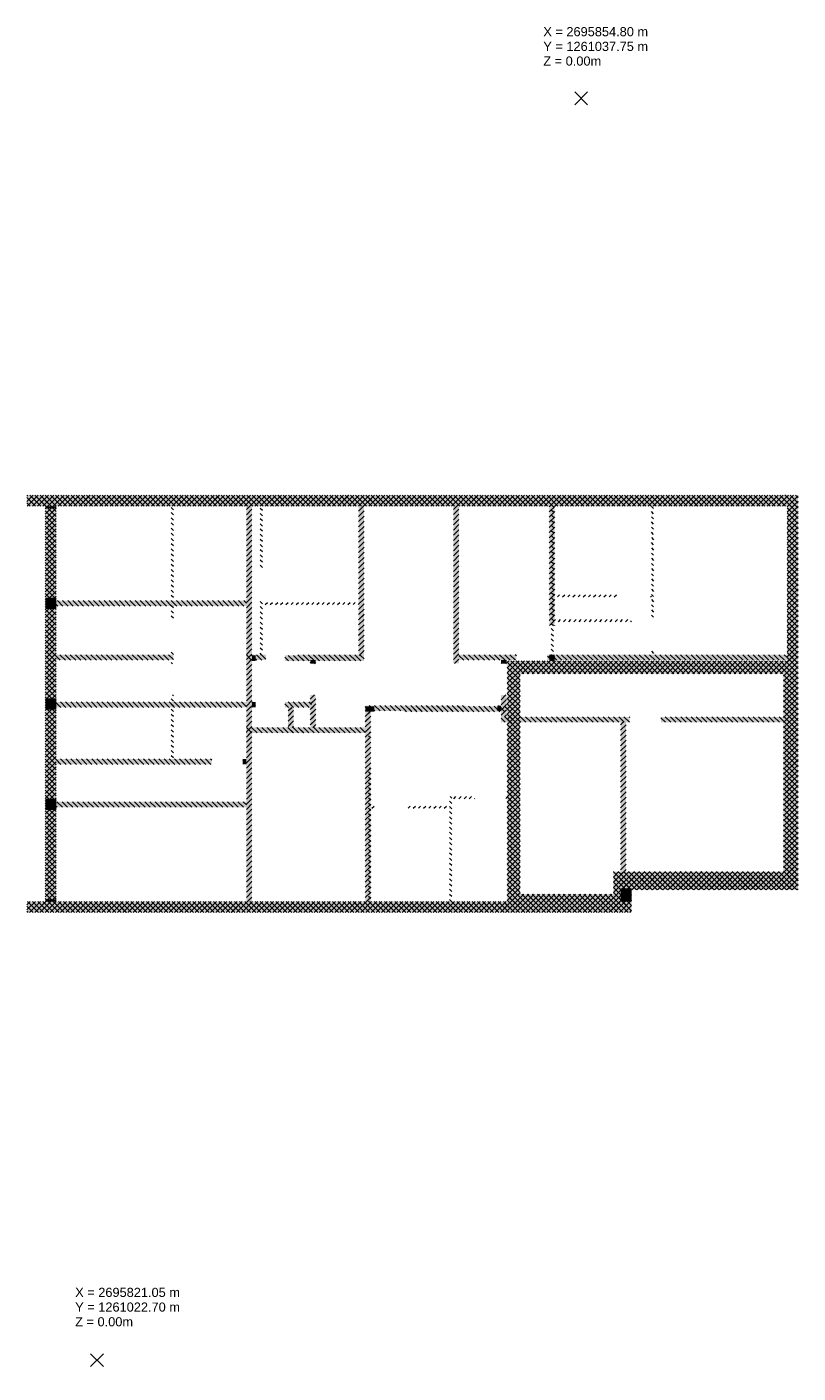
# Model space of a CAD drawing. Header units: metres. Extents: x -23.7 to -2.6, y -21.5 to 15.3.
import ezdxf

# ---------------------------------------------------------------- set-up
doc = ezdxf.new("R2010")
doc.units = ezdxf.units.M
doc.linetypes.add('AUSGEZOGEN', pattern=[0])
for name, color, linetype, lineweight in [('Bestand nicht tragend', 7, 'AUSGEZOGEN', 50), ('Bestand tragend', 7, 'AUSGEZOGEN', 50), ('Standard', 7, 'AUSGEZOGEN', 13), ('Text Stuetzen', 7, 'AUSGEZOGEN', 18)]:
    doc.layers.add(name, color=color, linetype=linetype, lineweight=lineweight)
doc.styles.add('ARIAL', font='arial.ttf')
pattern_1 = [(314.9999999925, (2695855, 1261000), (0.141421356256, 0.141421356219), []), (314.9999999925, (2695855.07071, 1261000.07071), (0.141421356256, 0.141421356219), [])]
pattern_2 = [(225, (2695855, 1261000), (0.141421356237, -0.141421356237), []), (225, (2695855.07071, 1260999.92929), (0.141421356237, -0.141421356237), [])]
pattern_3 = [(315.000000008, (2695855, 1261000), (0.141421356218, 0.141421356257), []), (315.000000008, (2695855.07071, 1261000.07071), (0.141421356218, 0.141421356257), [])]
pattern_4 = [(315.000000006, (2695855, 1261000), (0.141421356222, 0.141421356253), []), (315.000000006, (2695855.07071, 1261000.07071), (0.141421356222, 0.141421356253), [])]
pattern_5 = [(315, (2695855, 1261000), (0.141421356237, 0.141421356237), []), (315, (2695855.07071, 1261000.07071), (0.141421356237, 0.141421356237), [])]
pattern_6 = [(135.0000000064, (2695855, 1261000), (-0.141421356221, -0.141421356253), []), (135.0000000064, (2695854.92929, 1260999.92929), (-0.141421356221, -0.141421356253), [])]
pattern_7 = [(225.000000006, (2695855, 1261000), (0.070710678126, -0.0707106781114), []), (315.000000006, (2695855, 1261000), (0.0707106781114, 0.070710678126), [])]
pattern_8 = [(315.0000000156, (2695855, 1261000), (0.141421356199, 0.141421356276), []), (315.0000000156, (2695855.07071, 1261000.07071), (0.141421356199, 0.141421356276), [])]
pattern_9 = [(45.000000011, (2695855, 1261000), (-0.141421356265, 0.14142135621), []), (45.000000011, (2695854.92929, 1261000.07071), (-0.141421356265, 0.14142135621), [])]
pattern_10 = [(45.000000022, (2695855, 1261000), (-0.141421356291, 0.141421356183), []), (45.000000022, (2695854.92929, 1261000.07071), (-0.141421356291, 0.141421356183), [])]
pattern_11 = [(225.000000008, (2695855, 1261000), (0.141421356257, -0.141421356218), []), (225.000000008, (2695855.07071, 1260999.92929), (0.141421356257, -0.141421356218), [])]
pattern_12 = [(135, (2695855, 1261000), (-0.141421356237, -0.141421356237), []), (135, (2695854.92929, 1260999.92929), (-0.141421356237, -0.141421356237), [])]
pattern_13 = [(135.000000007, (2695855, 1261000), (-0.14142135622, -0.141421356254), []), (135.000000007, (2695854.92929, 1260999.92929), (-0.14142135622, -0.141421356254), [])]
pattern_14 = [(135.0000000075, (2695855, 1261000), (-0.141421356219, -0.141421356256), []), (135.0000000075, (2695854.92929, 1260999.92929), (-0.141421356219, -0.141421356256), [])]
pattern_15 = [(135.000000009, (2695855, 1261000), (-0.141421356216, -0.141421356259), []), (135.000000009, (2695854.92929, 1260999.92929), (-0.141421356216, -0.141421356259), [])]
pattern_16 = [(45, (2695855, 1261000), (-0.141421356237, 0.141421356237), []), (45, (2695854.92929, 1261000.07071), (-0.141421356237, 0.141421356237), [])]
pattern_17 = [(135.00000001, (2695855, 1261000), (-0.141421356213, -0.141421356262), []), (135.00000001, (2695854.92929, 1260999.92929), (-0.141421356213, -0.141421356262), [])]
pattern_18 = [(135, (2695855, 1261000), (-0.0707106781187, -0.0707106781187), []), (225, (2695855, 1261000), (0.0707106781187, -0.0707106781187), [])]
pattern_19 = [(225.000000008, (2695855, 1261000), (0.141421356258, -0.141421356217), []), (225.000000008, (2695855.07071, 1260999.92929), (0.141421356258, -0.141421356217), [])]
pattern_20 = [(315, (2695855, 1261000), (0.0707106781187, 0.0707106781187), []), (45, (2695855, 1261000), (-0.0707106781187, 0.0707106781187), [])]
pattern_21 = [(135.000000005, (2695855, 1261000), (-0.141421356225, -0.141421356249), []), (135.000000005, (2695854.92929, 1260999.92929), (-0.141421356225, -0.141421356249), [])]
pattern_22 = [(315.000000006, (2695855, 1261000), (0.141421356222, 0.141421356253), []), (315.000000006, (2695855.07071, 1261000.07071), (0.141421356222, 0.141421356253), [])]

# ---------------------------------------------------------------- blocks, each defined once
blk = doc.blocks.new('NSY100')
at = {"color": 0, "linetype": 'ByBlock', "lineweight": -2}
for p, q in [((-0.025, 0), (0.025, 0)), ((0, 0.025), (0, -0.025))]:
    blk.add_line(p, q, dxfattribs=at)

msp = doc.modelspace()

# ---------------------------------------------------------------- hatches: boundary and pattern name
at = {"layer": 'Bestand nicht tragend', "lineweight": 18, "transparency": 33554687}
h = msp.add_hatch(dxfattribs=at)
h.set_pattern_fill('SCHRAFFUR_121', color=256, scale=0.05, angle=90, style=0, pattern_type=2)
h.set_pattern_definition(pattern_15)
h.paths.add_polyline_path([(-19.661, -0.887), (-19.661, 2.223), (-19.721, 2.223), (-19.721, -0.887)], flags=0)
h = msp.add_hatch(dxfattribs=at)
h.set_pattern_fill('SCHRAFFUR_121', color=256, scale=0.05, angle=90, style=0, pattern_type=2)
h.set_pattern_definition(pattern_12)
h.paths.add_polyline_path([(-17.231, 0.543), (-17.231, 2.223), (-17.291, 2.223), (-17.291, 0.543)], flags=0)
h = msp.add_hatch(dxfattribs=at)
h.set_pattern_fill('SCHRAFFUR_121', color=256, scale=0.05, angle=90, style=0, pattern_type=2)
h.set_pattern_definition([(135.000000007, (2695855, 1261000), (-0.141421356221, -0.141421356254), []), (135.000000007, (2695854.92929, 1260999.92929), (-0.141421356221, -0.141421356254), [])])
h.paths.add_polyline_path([(-9.276, -1.837), (-9.276, 2.223), (-9.336, 2.223), (-9.336, -1.837)], flags=0)
h = msp.add_hatch(dxfattribs=at)
h.set_pattern_fill('SCHRAFFUR_121', color=256, scale=0.05, angle=90, style=0, pattern_type=2)
h.set_pattern_definition(pattern_12)
h.paths.add_polyline_path([(-6.536, -0.887), (-6.536, 2.223), (-6.596, 2.223), (-6.596, -0.887)], flags=0)
h = msp.add_hatch(dxfattribs=at)
h.set_pattern_fill('SCHRAFFUR_121', color=256, scale=0.05, angle=90, style=0, pattern_type=2)
h.set_pattern_definition(pattern_12)
h.paths.add_polyline_path([(-17.231, -1.837), (-17.231, -0.307), (-17.291, -0.307), (-17.291, -1.837)], flags=0)
h = msp.add_hatch(dxfattribs=at)
h.set_pattern_fill('SCHRAFFUR_121', color=256, scale=0.05, angle=180, style=0, pattern_type=2)
h.set_pattern_definition(pattern_11)
h.paths.add_polyline_path([(-7.546, -0.197), (-9.276, -0.197), (-9.276, -0.257), (-7.546, -0.257)], flags=0)
h = msp.add_hatch(dxfattribs=at)
h.set_pattern_fill('SCHRAFFUR_121', color=256, scale=0.05, angle=180, style=0, pattern_type=2)
h.set_pattern_definition(pattern_11)
h.paths.add_polyline_path([(-6.596, -0.197), (-6.696, -0.197), (-6.696, -0.257), (-6.596, -0.257)], flags=0)
h = msp.add_hatch(dxfattribs=at)
h.set_pattern_fill('SCHRAFFUR_121', color=256, scale=0.05, angle=180, style=0, pattern_type=2)
h.set_pattern_definition([(225.000000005, (2695855, 1261000), (0.14142135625, -0.141421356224), []), (225.000000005, (2695855.07071, 1260999.92929), (0.14142135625, -0.141421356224), [])])
h.paths.add_polyline_path([(-14.601, -0.407), (-17.231, -0.407), (-17.231, -0.467), (-14.601, -0.467)], flags=0)
h = msp.add_hatch(dxfattribs=at)
h.set_pattern_fill('SCHRAFFUR_121', color=256, scale=0.05, style=0, pattern_type=2)
h.set_pattern_definition([(45.0000000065, (2695855, 1261000), (-0.141421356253, 0.141421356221), []), (45.0000000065, (2695854.92929, 1261000.07071), (-0.141421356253, 0.141421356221), [])])
h.paths.add_polyline_path([(-9.236, -0.937), (-7.136, -0.937), (-7.136, -0.877), (-9.236, -0.877)], flags=0)
h = msp.add_hatch(dxfattribs=at)
h.set_pattern_fill('SCHRAFFUR_121', color=256, scale=0.05, angle=90, style=0, pattern_type=2)
h.set_pattern_definition(pattern_15)
h.paths.add_polyline_path([(-19.661, -1.837), (-19.661, -1.737), (-19.721, -1.737), (-19.721, -1.837)], flags=0)
h = msp.add_hatch(dxfattribs=at)
h.set_pattern_fill('SCHRAFFUR_121', color=256, scale=0.05, angle=90, style=0, pattern_type=2)
h.set_pattern_definition(pattern_12)
h.paths.add_polyline_path([(-6.536, -1.837), (-6.536, -1.737), (-6.596, -1.737), (-6.596, -1.837)], flags=0)
h = msp.add_hatch(dxfattribs=at)
h.set_pattern_fill('SCHRAFFUR_121', color=256, scale=0.05, angle=270, style=0, pattern_type=2)
h.set_pattern_definition(pattern_8)
h.paths.add_polyline_path([(-19.721, -1.987), (-19.721, -2.087), (-19.661, -2.087), (-19.661, -1.987)], flags=0)
h = msp.add_hatch(dxfattribs=at)
h.set_pattern_fill('SCHRAFFUR_121', color=256, scale=0.05, angle=270, style=0, pattern_type=2)
h.set_pattern_definition(pattern_8)
h.paths.add_polyline_path([(-19.721, -2.937), (-19.721, -4.687), (-19.661, -4.687), (-19.661, -2.937)], flags=0)
h = msp.add_hatch(dxfattribs=at)
h.set_pattern_fill('SCHRAFFUR_121', color=256, scale=0.05, angle=90, style=0, pattern_type=2)
h.set_pattern_definition(pattern_14)
h.paths.add_polyline_path([(-14.326, -3.977), (-14.326, -4.077), (-14.266, -4.077), (-14.266, -3.977)], flags=0)
h = msp.add_hatch(dxfattribs=at)
h.set_pattern_fill('SCHRAFFUR_121', color=256, scale=0.05, angle=90, style=0, pattern_type=2)
h.set_pattern_definition(pattern_13)
h.paths.add_polyline_path([(-10.416, -3.787), (-10.416, -3.687), (-10.476, -3.687), (-10.476, -3.787)], flags=0)
h = msp.add_hatch(dxfattribs=at)
h.set_pattern_fill('SCHRAFFUR_121', color=256, scale=0.05, angle=90, style=0, pattern_type=2)
h.set_pattern_definition(pattern_13)
h.paths.add_polyline_path([(-10.416, -8.587), (-10.416, -4.637), (-10.476, -4.637), (-10.476, -8.587)], flags=0)
h = msp.add_hatch(dxfattribs=at)
h.set_pattern_fill('SCHRAFFUR_121', color=256, scale=0.05, angle=90, style=0, pattern_type=2)
h.set_pattern_definition(pattern_14)
h.paths.add_polyline_path([(-14.266, -8.587), (-14.266, -4.927), (-14.326, -4.927), (-14.326, -8.587)], flags=0)
h = msp.add_hatch(dxfattribs=at)
h.set_pattern_fill('SCHRAFFUR_121', color=256, scale=0.05, angle=90, style=0, pattern_type=2)
h.set_pattern_definition([(135.0000000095, (2695855, 1261000), (-0.141421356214, -0.141421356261), []), (135.0000000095, (2695854.92929, 1260999.92929), (-0.141421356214, -0.141421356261), [])])
h.paths.add_polyline_path([(-12.051, -8.587), (-12.051, -5.717), (-12.111, -5.717), (-12.111, -8.587)], flags=0)
h = msp.add_hatch(dxfattribs=at)
h.set_pattern_fill('SCHRAFFUR_121', color=256, scale=0.05, style=0, pattern_type=2)
h.set_pattern_definition(pattern_10)
h.paths.add_polyline_path([(-12.051, -5.777), (-11.426, -5.777), (-11.426, -5.717), (-12.051, -5.717)], flags=0)
h = msp.add_hatch(dxfattribs=at)
h.set_pattern_fill('SCHRAFFUR_121', color=256, scale=0.05, style=0, pattern_type=2)
h.set_pattern_definition(pattern_10)
h.paths.add_polyline_path([(-10.476, -5.717), (-10.576, -5.717), (-10.576, -5.777), (-10.476, -5.777)], flags=0)
h = msp.add_hatch(dxfattribs=at)
h.set_pattern_fill('SCHRAFFUR_121', color=256, scale=0.05, style=0, pattern_type=2)
h.set_pattern_definition(pattern_9)
h.paths.add_polyline_path([(-14.266, -6.037), (-14.166, -6.037), (-14.166, -5.977), (-14.266, -5.977)], flags=0)
h = msp.add_hatch(dxfattribs=at)
h.set_pattern_fill('SCHRAFFUR_121', color=256, scale=0.05, style=0, pattern_type=2)
h.set_pattern_definition(pattern_9)
h.paths.add_polyline_path([(-13.316, -6.037), (-12.111, -6.037), (-12.111, -5.977), (-13.316, -5.977)], flags=0)
at = {"layer": 'Bestand tragend', "lineweight": 18, "transparency": 33554687}
for points in [[(-2.886, 2.523), (-23.666, 2.523), (-23.666, 2.223), (-2.886, 2.223)], [(-23.166, 2.223), (-14.251, 2.223), (-14.251, 2.523), (-23.166, 2.523)], [(-23.166, 2.223), (-23.166, -8.587), (-22.866, -8.587), (-22.866, 2.223)], [(-23.166, 2.223), (-23.166, 2.163), (-22.866, 2.163), (-22.866, 2.223)], [(-2.886, 2.523), (-12.206, 2.523), (-12.206, 2.223), (-2.886, 2.223)], [(-2.586, -7.927), (-2.586, 2.523), (-2.886, 2.523), (-2.886, -7.927)], [(-2.586, -2.007), (-2.586, 2.523), (-2.886, 2.523), (-2.886, -2.007)], [(-22.866, -0.587), (-22.866, -0.277), (-23.166, -0.277), (-23.166, -0.587)], [(-10.536, -2.007), (-10.536, -8.387), (-10.186, -8.387), (-10.186, -2.007)], [(-2.986, -2.007), (-10.186, -2.007), (-10.186, -2.357), (-2.986, -2.357)], [(-2.586, -7.767), (-2.586, -2.007), (-2.986, -2.007), (-2.986, -7.767)], [(-23.166, -3.027), (-23.166, -3.337), (-22.866, -3.337), (-22.866, -3.027)], [(-23.166, -5.777), (-23.166, -6.087), (-22.866, -6.087), (-22.866, -5.777)], [(-7.636, -8.267), (-2.586, -8.267), (-2.586, -7.767), (-7.636, -7.767)], [(-7.436, -8.227), (-2.586, -8.227), (-2.586, -7.927), (-7.436, -7.927)], [(-10.536, -8.887), (-7.636, -8.887), (-7.636, -8.387), (-10.536, -8.387)], [(-7.136, -8.887), (-7.136, -8.267), (-7.636, -8.267), (-7.636, -8.887)], [(-7.136, -8.587), (-7.136, -8.227), (-7.436, -8.227), (-7.436, -8.587)], [(-23.666, -8.887), (-10.536, -8.887), (-10.536, -8.587), (-23.666, -8.587)], [(-22.866, -8.587), (-22.866, -8.527), (-23.166, -8.527), (-23.166, -8.587)], [(-23.166, -8.887), (-7.136, -8.887), (-7.136, -8.587), (-23.166, -8.587)]]:
    msp.add_hatch(color=253, dxfattribs=at).paths.add_polyline_path(points)
h = msp.add_hatch(dxfattribs=at)
h.set_pattern_fill('SCHRAFFUR_131', color=256, scale=0.05, angle=180, style=0, pattern_type=2)
h.set_pattern_definition([(225.000000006, (2695855, 1261000), (0.070710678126, -0.0707106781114), []), (315.000000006, (2695855, 1261000), (0.0707106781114, 0.070710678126), [])])
h.paths.add_polyline_path([(-2.886, 2.523), (-23.666, 2.523), (-23.666, 2.223), (-2.886, 2.223)], flags=0)
h = msp.add_hatch(dxfattribs=at)
h.set_pattern_fill('SCHRAFFUR_131', color=256, scale=0.05, angle=180, style=0, pattern_type=2)
h.set_pattern_definition(pattern_7)
h.paths.add_polyline_path([(-23.166, 2.223), (-14.251, 2.223), (-14.251, 2.523), (-23.166, 2.523)], flags=0)
h = msp.add_hatch(dxfattribs=at)
h.set_pattern_fill('SCHRAFFUR_131', color=256, scale=0.05, angle=270, style=0, pattern_type=2)
h.set_pattern_definition([(315.000000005, (2695855, 1261000), (0.0707106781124, 0.070710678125), []), (45.000000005, (2695855, 1261000), (-0.070710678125, 0.0707106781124), [])])
h.paths.add_polyline_path([(-23.166, 2.223), (-23.166, -8.587), (-22.866, -8.587), (-22.866, 2.223)], flags=0)
h = msp.add_hatch(dxfattribs=at)
h.set_pattern_fill('SCHRAFFUR_131', color=256, scale=0.05, angle=270, style=0, pattern_type=2)
h.set_pattern_definition(pattern_20)
h.paths.add_polyline_path([(-23.166, 2.223), (-23.166, 2.163), (-22.866, 2.163), (-22.866, 2.223)], flags=0)
at = {"layer": 'Bestand tragend', "linetype": 'AUSGEZOGEN', "lineweight": 18, "transparency": 33554687}
for points in [[(-17.516, -8.587), (-17.516, 2.223), (-17.666, 2.223), (-17.666, -8.587)], [(-14.451, -1.837), (-14.451, 2.223), (-14.601, 2.223), (-14.601, -1.837)], [(-14.601, 2.223), (-14.601, -1.857), (-14.451, -1.857), (-14.451, 2.223)], [(-12.006, 2.223), (-12.006, -1.987), (-11.856, -1.987), (-11.856, 2.223)], [(-11.856, -2.077), (-11.856, 2.223), (-12.006, 2.223), (-12.006, -2.077)], [(-9.236, -1.037), (-9.236, 2.223), (-9.386, 2.223), (-9.386, -1.037)], [(-17.666, -0.357), (-22.866, -0.357), (-22.866, -0.507), (-17.666, -0.507)], [(-19.661, -1.837), (-22.866, -1.837), (-22.866, -1.987), (-19.661, -1.987)], [(-17.666, -1.987), (-17.131, -1.987), (-17.131, -1.837), (-17.666, -1.837)], [(-14.451, -1.837), (-16.281, -1.837), (-16.281, -1.987), (-14.451, -1.987)], [(-11.856, -1.987), (-10.286, -1.987), (-10.286, -1.837), (-11.856, -1.837)], [(-2.886, -1.837), (-9.436, -1.837), (-9.436, -1.987), (-2.886, -1.987)], [(-9.236, -2.007), (-9.236, -1.837), (-9.386, -1.837), (-9.386, -2.007)], [(-17.516, -2.007), (-17.416, -2.007), (-17.416, -1.857), (-17.516, -1.857)], [(-14.451, -1.857), (-16.616, -1.857), (-16.616, -2.007), (-14.451, -2.007)], [(-15.771, -2.087), (-15.771, -1.987), (-15.921, -1.987), (-15.921, -2.087)], [(-10.706, -1.987), (-10.706, -2.087), (-10.556, -2.087), (-10.556, -1.987)], [(-15.771, -3.827), (-15.771, -2.937), (-15.921, -2.937), (-15.921, -3.827)], [(-10.706, -2.937), (-10.706, -3.537), (-10.556, -3.537), (-10.556, -2.937)], [(-22.866, -3.277), (-17.666, -3.277), (-17.666, -3.127), (-22.866, -3.127)], [(-17.516, -3.277), (-17.416, -3.277), (-17.416, -3.127), (-17.516, -3.127)], [(-16.616, -3.277), (-15.891, -3.277), (-15.891, -3.127), (-16.616, -3.127)], [(-16.526, -3.277), (-15.921, -3.277), (-15.921, -3.127), (-16.526, -3.127)], [(-16.376, -3.827), (-16.376, -3.277), (-16.526, -3.277), (-16.526, -3.827)], [(-16.496, -3.277), (-16.496, -3.827), (-16.376, -3.827), (-16.376, -3.277)], [(-15.771, -3.827), (-15.771, -3.127), (-15.891, -3.127), (-15.891, -3.827)], [(-14.416, -3.377), (-11.656, -3.377), (-11.656, -3.227), (-14.416, -3.227)], [(-14.416, -3.397), (-14.166, -3.397), (-14.166, -3.247), (-14.416, -3.247)], [(-13.366, -3.397), (-10.536, -3.397), (-10.536, -3.247), (-13.366, -3.247)], [(-10.706, -3.227), (-10.806, -3.227), (-10.806, -3.377), (-10.706, -3.377)], [(-14.266, -3.977), (-14.266, -3.377), (-14.416, -3.377), (-14.416, -3.977)], [(-14.266, -8.587), (-14.266, -3.397), (-14.416, -3.397), (-14.416, -8.587)], [(-10.706, -3.537), (-10.706, -3.687), (-7.186, -3.687), (-7.186, -3.537)], [(-2.886, -3.537), (-6.336, -3.537), (-6.336, -3.687), (-2.886, -3.687)], [(-17.666, -3.977), (-14.416, -3.977), (-14.416, -3.827), (-17.666, -3.827)], [(-17.516, -8.587), (-17.516, -3.977), (-17.666, -3.977), (-17.666, -8.587)], [(-14.416, -3.827), (-16.496, -3.827), (-16.496, -3.977), (-14.416, -3.977)], [(-7.436, -3.687), (-7.436, -7.927), (-7.286, -7.927), (-7.286, -3.687)], [(-22.866, -4.837), (-18.616, -4.837), (-18.616, -4.687), (-22.866, -4.687)], [(-17.766, -4.837), (-17.666, -4.837), (-17.666, -4.687), (-17.766, -4.687)], [(-22.866, -6.007), (-17.666, -6.007), (-17.666, -5.857), (-22.866, -5.857)]]:
    msp.add_hatch(color=253, dxfattribs=at).paths.add_polyline_path(points)
h = msp.add_hatch(dxfattribs=at)
h.set_pattern_fill('SCHRAFFUR_2', scale=0.05, angle=90, style=0, pattern_type=2)
h.set_pattern_definition([(225.000000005, (2695855, 1261000), (0.14142135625, -0.141421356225), []), (225.000000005, (2695855.07071, 1260999.92929), (0.14142135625, -0.141421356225), [])])
h.paths.add_polyline_path([(-17.516, -8.587), (-17.516, 2.223), (-17.666, 2.223), (-17.666, -8.587)], flags=0)
h = msp.add_hatch(dxfattribs=at)
h.set_pattern_fill('SCHRAFFUR_2', scale=0.05, angle=90, style=0, pattern_type=2)
h.set_pattern_definition([(225.000000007, (2695855, 1261000), (0.141421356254, -0.141421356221), []), (225.000000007, (2695855.07071, 1260999.92929), (0.141421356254, -0.141421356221), [])])
h.paths.add_polyline_path([(-14.451, -1.837), (-14.451, 2.223), (-14.601, 2.223), (-14.601, -1.837)], flags=0)
h = msp.add_hatch(dxfattribs=at)
h.set_pattern_fill('SCHRAFFUR_2', scale=0.05, angle=270, style=0, pattern_type=2)
h.set_pattern_definition([(45.000000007, (2695855, 1261000), (-0.141421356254, 0.141421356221), []), (45.000000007, (2695854.92929, 1261000.07071), (-0.141421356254, 0.141421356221), [])])
h.paths.add_polyline_path([(-14.601, 2.223), (-14.601, -1.857), (-14.451, -1.857), (-14.451, 2.223)], flags=0)
at = {"layer": 'Bestand tragend', "lineweight": 18, "transparency": 33554687}
h = msp.add_hatch(dxfattribs=at)
h.set_pattern_fill('SCHRAFFUR_131', color=256, scale=0.05, angle=180, style=0, pattern_type=2)
h.set_pattern_definition(pattern_7)
h.paths.add_polyline_path([(-2.886, 2.523), (-12.206, 2.523), (-12.206, 2.223), (-2.886, 2.223)], flags=0)
at = {"layer": 'Bestand tragend', "linetype": 'AUSGEZOGEN', "lineweight": 18, "transparency": 33554687}
h = msp.add_hatch(dxfattribs=at)
h.set_pattern_fill('SCHRAFFUR_2', scale=0.05, angle=270, style=0, pattern_type=2)
h.set_pattern_definition([(45.0000000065, (2695855, 1261000), (-0.141421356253, 0.141421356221), []), (45.0000000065, (2695854.92929, 1261000.07071), (-0.141421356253, 0.141421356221), [])])
h.paths.add_polyline_path([(-12.006, 2.223), (-12.006, -1.987), (-11.856, -1.987), (-11.856, 2.223)], flags=0)
h = msp.add_hatch(dxfattribs=at)
h.set_pattern_fill('SCHRAFFUR_2', scale=0.05, angle=90, style=0, pattern_type=2)
h.set_pattern_definition([(225.000000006, (2695855, 1261000), (0.141421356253, -0.141421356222), []), (225.000000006, (2695855.07071, 1260999.92929), (0.141421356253, -0.141421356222), [])])
h.paths.add_polyline_path([(-11.856, -2.077), (-11.856, 2.223), (-12.006, 2.223), (-12.006, -2.077)], flags=0)
h = msp.add_hatch(dxfattribs=at)
h.set_pattern_fill('SCHRAFFUR_2', scale=0.05, angle=90, style=0, pattern_type=2)
h.set_pattern_definition(pattern_19)
h.paths.add_polyline_path([(-9.236, -1.037), (-9.236, 2.223), (-9.386, 2.223), (-9.386, -1.037)], flags=0)
at = {"layer": 'Bestand tragend', "lineweight": 18, "transparency": 33554687}
h = msp.add_hatch(dxfattribs=at)
h.set_pattern_fill('SCHRAFFUR_131', color=256, scale=0.05, angle=90, style=0, pattern_type=2)
h.set_pattern_definition([(135.000000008, (2695855, 1261000), (-0.070710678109, -0.0707106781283), []), (225.000000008, (2695855, 1261000), (0.0707106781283, -0.070710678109), [])])
h.paths.add_polyline_path([(-2.586, -7.927), (-2.586, 2.523), (-2.886, 2.523), (-2.886, -7.927)], flags=0)
h = msp.add_hatch(dxfattribs=at)
h.set_pattern_fill('SCHRAFFUR_131', color=256, scale=0.05, angle=90, style=0, pattern_type=2)
h.set_pattern_definition([(135.000000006, (2695855, 1261000), (-0.0707106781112, -0.070710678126), []), (225.000000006, (2695855, 1261000), (0.070710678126, -0.0707106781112), [])])
h.paths.add_polyline_path([(-2.586, -2.007), (-2.586, 2.523), (-2.886, 2.523), (-2.886, -2.007)], flags=0)
h = msp.add_hatch(dxfattribs=at)
h.set_pattern_fill('SCHRAFFUR_131', color=256, scale=0.05, angle=270, style=0, pattern_type=2)
h.set_pattern_definition(pattern_20)
h.paths.add_polyline_path([(-22.866, -0.587), (-22.866, -0.277), (-23.166, -0.277), (-23.166, -0.587)], flags=0)
at = {"layer": 'Bestand tragend', "linetype": 'AUSGEZOGEN', "lineweight": 18, "transparency": 33554687}
h = msp.add_hatch(dxfattribs=at)
h.set_pattern_fill('SCHRAFFUR_2', scale=0.05, angle=180, style=0, pattern_type=2)
h.set_pattern_definition([(315.000000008, (2695855, 1261000), (0.141421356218, 0.141421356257), []), (315.000000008, (2695855.07071, 1261000.07071), (0.141421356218, 0.141421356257), [])])
h.paths.add_polyline_path([(-17.666, -0.357), (-22.866, -0.357), (-22.866, -0.507), (-17.666, -0.507)], flags=0)
h = msp.add_hatch(dxfattribs=at)
h.set_pattern_fill('SCHRAFFUR_2', scale=0.05, angle=180, style=0, pattern_type=2)
h.set_pattern_definition(pattern_5)
h.paths.add_polyline_path([(-19.661, -1.837), (-22.866, -1.837), (-22.866, -1.987), (-19.661, -1.987)], flags=0)
h = msp.add_hatch(dxfattribs=at)
h.set_pattern_fill('SCHRAFFUR_2', scale=0.05, angle=180, style=0, pattern_type=2)
h.set_pattern_definition(pattern_1)
h.paths.add_polyline_path([(-17.666, -1.987), (-17.131, -1.987), (-17.131, -1.837), (-17.666, -1.837)], flags=0)
h = msp.add_hatch(dxfattribs=at)
h.set_pattern_fill('SCHRAFFUR_2', scale=0.05, angle=180, style=0, pattern_type=2)
h.set_pattern_definition(pattern_1)
h.paths.add_polyline_path([(-14.451, -1.837), (-16.281, -1.837), (-16.281, -1.987), (-14.451, -1.987)], flags=0)
h = msp.add_hatch(dxfattribs=at)
h.set_pattern_fill('SCHRAFFUR_2', scale=0.05, angle=180, style=0, pattern_type=2)
h.set_pattern_definition(pattern_4)
h.paths.add_polyline_path([(-11.856, -1.987), (-10.286, -1.987), (-10.286, -1.837), (-11.856, -1.837)], flags=0)
h = msp.add_hatch(dxfattribs=at)
h.set_pattern_fill('SCHRAFFUR_2', scale=0.05, angle=180, style=0, pattern_type=2)
h.set_pattern_definition(pattern_4)
h.paths.add_polyline_path([(-2.886, -1.837), (-9.436, -1.837), (-9.436, -1.987), (-2.886, -1.987)], flags=0)
h = msp.add_hatch(dxfattribs=at)
h.set_pattern_fill('SCHRAFFUR_2', scale=0.05, angle=90, style=0, pattern_type=2)
h.set_pattern_definition(pattern_19)
h.paths.add_polyline_path([(-9.236, -2.007), (-9.236, -1.837), (-9.386, -1.837), (-9.386, -2.007)], flags=0)
h = msp.add_hatch(dxfattribs=at)
h.set_pattern_fill('SCHRAFFUR_2', scale=0.05, angle=180, style=0, pattern_type=2)
h.set_pattern_definition(pattern_22)
h.paths.add_polyline_path([(-17.516, -2.007), (-17.416, -2.007), (-17.416, -1.857), (-17.516, -1.857)], flags=0)
h = msp.add_hatch(dxfattribs=at)
h.set_pattern_fill('SCHRAFFUR_2', scale=0.05, angle=180, style=0, pattern_type=2)
h.set_pattern_definition(pattern_22)
h.paths.add_polyline_path([(-14.451, -1.857), (-16.616, -1.857), (-16.616, -2.007), (-14.451, -2.007)], flags=0)
h = msp.add_hatch(dxfattribs=at)
h.set_pattern_fill('SCHRAFFUR_2', scale=0.05, angle=90, style=0, pattern_type=2)
h.set_pattern_definition(pattern_2)
h.paths.add_polyline_path([(-15.771, -2.087), (-15.771, -1.987), (-15.921, -1.987), (-15.921, -2.087)], flags=0)
h = msp.add_hatch(dxfattribs=at)
h.set_pattern_fill('SCHRAFFUR_2', scale=0.05, angle=270, style=0, pattern_type=2)
h.set_pattern_definition(pattern_16)
h.paths.add_polyline_path([(-10.706, -1.987), (-10.706, -2.087), (-10.556, -2.087), (-10.556, -1.987)], flags=0)
at = {"layer": 'Bestand tragend', "lineweight": 18, "transparency": 33554687}
h = msp.add_hatch(dxfattribs=at)
h.set_pattern_fill('SCHRAFFUR_131', color=256, scale=0.05, angle=270, style=0, pattern_type=2)
h.set_pattern_definition([(315.0000000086, (2695855, 1261000), (0.070710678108, 0.0707106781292), []), (45.0000000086, (2695855, 1261000), (-0.0707106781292, 0.070710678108), [])])
h.paths.add_polyline_path([(-10.536, -2.007), (-10.536, -8.387), (-10.186, -8.387), (-10.186, -2.007)], flags=0)
h = msp.add_hatch(dxfattribs=at)
h.set_pattern_fill('SCHRAFFUR_131', color=256, scale=0.05, angle=180, style=0, pattern_type=2)
h.set_pattern_definition([(225.000000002, (2695855, 1261000), (0.070710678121, -0.0707106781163), []), (315.000000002, (2695855, 1261000), (0.0707106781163, 0.070710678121), [])])
h.paths.add_polyline_path([(-2.986, -2.007), (-10.186, -2.007), (-10.186, -2.357), (-2.986, -2.357)], flags=0)
h = msp.add_hatch(dxfattribs=at)
h.set_pattern_fill('SCHRAFFUR_131', color=256, scale=0.05, angle=90, style=0, pattern_type=2)
h.set_pattern_definition([(135.0000000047, (2695855, 1261000), (-0.0707106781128, -0.0707106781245), []), (225.0000000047, (2695855, 1261000), (0.0707106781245, -0.0707106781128), [])])
h.paths.add_polyline_path([(-2.586, -7.767), (-2.586, -2.007), (-2.986, -2.007), (-2.986, -7.767)], flags=0)
at = {"layer": 'Bestand tragend', "linetype": 'AUSGEZOGEN', "lineweight": 18, "transparency": 33554687}
h = msp.add_hatch(dxfattribs=at)
h.set_pattern_fill('SCHRAFFUR_2', scale=0.05, angle=90, style=0, pattern_type=2)
h.set_pattern_definition(pattern_2)
h.paths.add_polyline_path([(-15.771, -3.827), (-15.771, -2.937), (-15.921, -2.937), (-15.921, -3.827)], flags=0)
h = msp.add_hatch(dxfattribs=at)
h.set_pattern_fill('SCHRAFFUR_2', scale=0.05, angle=270, style=0, pattern_type=2)
h.set_pattern_definition(pattern_16)
h.paths.add_polyline_path([(-10.706, -2.937), (-10.706, -3.537), (-10.556, -3.537), (-10.556, -2.937)], flags=0)
at = {"layer": 'Bestand tragend', "lineweight": 18, "transparency": 33554687}
h = msp.add_hatch(dxfattribs=at)
h.set_pattern_fill('SCHRAFFUR_131', color=256, scale=0.05, angle=270, style=0, pattern_type=2)
h.set_pattern_definition(pattern_20)
h.paths.add_polyline_path([(-23.166, -3.027), (-23.166, -3.337), (-22.866, -3.337), (-22.866, -3.027)], flags=0)
at = {"layer": 'Bestand tragend', "linetype": 'AUSGEZOGEN', "lineweight": 18, "transparency": 33554687}
h = msp.add_hatch(dxfattribs=at)
h.set_pattern_fill('SCHRAFFUR_2', scale=0.05, style=0, pattern_type=2)
h.set_pattern_definition([(135.000000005, (2695855, 1261000), (-0.141421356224, -0.14142135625), []), (135.000000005, (2695854.92929, 1260999.92929), (-0.141421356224, -0.14142135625), [])])
h.paths.add_polyline_path([(-22.866, -3.277), (-17.666, -3.277), (-17.666, -3.127), (-22.866, -3.127)], flags=0)
h = msp.add_hatch(dxfattribs=at)
h.set_pattern_fill('SCHRAFFUR_2', scale=0.05, style=0, pattern_type=2)
h.set_pattern_definition(pattern_12)
h.paths.add_polyline_path([(-17.516, -3.277), (-17.416, -3.277), (-17.416, -3.127), (-17.516, -3.127)], flags=0)
h = msp.add_hatch(dxfattribs=at)
h.set_pattern_fill('SCHRAFFUR_2', scale=0.05, style=0, pattern_type=2)
h.set_pattern_definition(pattern_12)
h.paths.add_polyline_path([(-16.616, -3.277), (-15.891, -3.277), (-15.891, -3.127), (-16.616, -3.127)], flags=0)
h = msp.add_hatch(dxfattribs=at)
h.set_pattern_fill('SCHRAFFUR_2', scale=0.05, style=0, pattern_type=2)
h.set_pattern_definition(pattern_12)
h.paths.add_polyline_path([(-16.526, -3.277), (-15.921, -3.277), (-15.921, -3.127), (-16.526, -3.127)], flags=0)
h = msp.add_hatch(dxfattribs=at)
h.set_pattern_fill('SCHRAFFUR_2', scale=0.05, angle=90, style=0, pattern_type=2)
h.set_pattern_definition(pattern_2)
h.paths.add_polyline_path([(-16.376, -3.827), (-16.376, -3.277), (-16.526, -3.277), (-16.526, -3.827)], flags=0)
h = msp.add_hatch(dxfattribs=at)
h.set_pattern_fill('SCHRAFFUR_2', scale=0.05, angle=270, style=0, pattern_type=2)
h.set_pattern_definition(pattern_16)
h.paths.add_polyline_path([(-16.496, -3.277), (-16.496, -3.827), (-16.376, -3.827), (-16.376, -3.277)], flags=0)
h = msp.add_hatch(dxfattribs=at)
h.set_pattern_fill('SCHRAFFUR_2', scale=0.05, angle=90, style=0, pattern_type=2)
h.set_pattern_definition(pattern_2)
h.paths.add_polyline_path([(-15.771, -3.827), (-15.771, -3.127), (-15.891, -3.127), (-15.891, -3.827)], flags=0)
h = msp.add_hatch(dxfattribs=at)
h.set_pattern_fill('SCHRAFFUR_2', scale=0.05, style=0, pattern_type=2)
h.set_pattern_definition(pattern_17)
h.paths.add_polyline_path([(-14.416, -3.377), (-11.656, -3.377), (-11.656, -3.227), (-14.416, -3.227)], flags=0)
h = msp.add_hatch(dxfattribs=at)
h.set_pattern_fill('SCHRAFFUR_2', scale=0.05, style=0, pattern_type=2)
h.set_pattern_definition(pattern_21)
h.paths.add_polyline_path([(-14.416, -3.397), (-14.166, -3.397), (-14.166, -3.247), (-14.416, -3.247)], flags=0)
h = msp.add_hatch(dxfattribs=at)
h.set_pattern_fill('SCHRAFFUR_2', scale=0.05, style=0, pattern_type=2)
h.set_pattern_definition(pattern_21)
h.paths.add_polyline_path([(-13.366, -3.397), (-10.536, -3.397), (-10.536, -3.247), (-13.366, -3.247)], flags=0)
h = msp.add_hatch(dxfattribs=at)
h.set_pattern_fill('SCHRAFFUR_2', scale=0.05, style=0, pattern_type=2)
h.set_pattern_definition(pattern_17)
h.paths.add_polyline_path([(-10.706, -3.227), (-10.806, -3.227), (-10.806, -3.377), (-10.706, -3.377)], flags=0)
h = msp.add_hatch(dxfattribs=at)
h.set_pattern_fill('SCHRAFFUR_2', scale=0.05, angle=90, style=0, pattern_type=2)
h.set_pattern_definition(pattern_2)
h.paths.add_polyline_path([(-14.266, -3.977), (-14.266, -3.377), (-14.416, -3.377), (-14.416, -3.977)], flags=0)
h = msp.add_hatch(dxfattribs=at)
h.set_pattern_fill('SCHRAFFUR_2', scale=0.05, angle=90, style=0, pattern_type=2)
h.set_pattern_definition([(225.0000000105, (2695855, 1261000), (0.141421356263, -0.141421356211), []), (225.0000000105, (2695855.07071, 1260999.92929), (0.141421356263, -0.141421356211), [])])
h.paths.add_polyline_path([(-14.266, -8.587), (-14.266, -3.397), (-14.416, -3.397), (-14.416, -8.587)], flags=0)
h = msp.add_hatch(dxfattribs=at)
h.set_pattern_fill('SCHRAFFUR_2', scale=0.05, angle=180, style=0, pattern_type=2)
h.set_pattern_definition(pattern_3)
h.paths.add_polyline_path([(-10.706, -3.537), (-10.706, -3.687), (-7.186, -3.687), (-7.186, -3.537)], flags=0)
h = msp.add_hatch(dxfattribs=at)
h.set_pattern_fill('SCHRAFFUR_2', scale=0.05, angle=180, style=0, pattern_type=2)
h.set_pattern_definition(pattern_3)
h.paths.add_polyline_path([(-2.886, -3.537), (-6.336, -3.537), (-6.336, -3.687), (-2.886, -3.687)], flags=0)
h = msp.add_hatch(dxfattribs=at)
h.set_pattern_fill('SCHRAFFUR_2', scale=0.05, style=0, pattern_type=2)
h.set_pattern_definition([(135.000000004, (2695855, 1261000), (-0.141421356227, -0.141421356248), []), (135.000000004, (2695854.92929, 1260999.92929), (-0.141421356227, -0.141421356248), [])])
h.paths.add_polyline_path([(-17.666, -3.977), (-14.416, -3.977), (-14.416, -3.827), (-17.666, -3.827)], flags=0)
h = msp.add_hatch(dxfattribs=at)
h.set_pattern_fill('SCHRAFFUR_2', scale=0.05, angle=90, style=0, pattern_type=2)
h.set_pattern_definition(pattern_2)
h.paths.add_polyline_path([(-17.516, -8.587), (-17.516, -3.977), (-17.666, -3.977), (-17.666, -8.587)], flags=0)
h = msp.add_hatch(dxfattribs=at)
h.set_pattern_fill('SCHRAFFUR_2', scale=0.05, angle=180, style=0, pattern_type=2)
h.set_pattern_definition(pattern_5)
h.paths.add_polyline_path([(-14.416, -3.827), (-16.496, -3.827), (-16.496, -3.977), (-14.416, -3.977)], flags=0)
h = msp.add_hatch(dxfattribs=at)
h.set_pattern_fill('SCHRAFFUR_2', scale=0.05, angle=270, style=0, pattern_type=2)
h.set_pattern_definition([(45.0000000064, (2695855, 1261000), (-0.141421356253, 0.141421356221), []), (45.0000000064, (2695854.92929, 1261000.07071), (-0.141421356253, 0.141421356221), [])])
h.paths.add_polyline_path([(-7.436, -3.687), (-7.436, -7.927), (-7.286, -7.927), (-7.286, -3.687)], flags=0)
h = msp.add_hatch(dxfattribs=at)
h.set_pattern_fill('SCHRAFFUR_2', scale=0.05, style=0, pattern_type=2)
h.set_pattern_definition(pattern_6)
h.paths.add_polyline_path([(-22.866, -4.837), (-18.616, -4.837), (-18.616, -4.687), (-22.866, -4.687)], flags=0)
h = msp.add_hatch(dxfattribs=at)
h.set_pattern_fill('SCHRAFFUR_2', scale=0.05, style=0, pattern_type=2)
h.set_pattern_definition(pattern_6)
h.paths.add_polyline_path([(-17.766, -4.837), (-17.666, -4.837), (-17.666, -4.687), (-17.766, -4.687)], flags=0)
at = {"layer": 'Bestand tragend', "lineweight": 18, "transparency": 33554687}
h = msp.add_hatch(dxfattribs=at)
h.set_pattern_fill('SCHRAFFUR_131', color=256, scale=0.05, angle=270, style=0, pattern_type=2)
h.set_pattern_definition(pattern_20)
h.paths.add_polyline_path([(-23.166, -5.777), (-23.166, -6.087), (-22.866, -6.087), (-22.866, -5.777)], flags=0)
at = {"layer": 'Bestand tragend', "linetype": 'AUSGEZOGEN', "lineweight": 18, "transparency": 33554687}
h = msp.add_hatch(dxfattribs=at)
h.set_pattern_fill('SCHRAFFUR_2', scale=0.05, style=0, pattern_type=2)
h.set_pattern_definition([(135.000000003, (2695855, 1261000), (-0.141421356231, -0.141421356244), []), (135.000000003, (2695854.92929, 1260999.92929), (-0.141421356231, -0.141421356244), [])])
h.paths.add_polyline_path([(-22.866, -6.007), (-17.666, -6.007), (-17.666, -5.857), (-22.866, -5.857)], flags=0)
at = {"layer": 'Bestand tragend', "lineweight": 18, "transparency": 33554687}
h = msp.add_hatch(dxfattribs=at)
h.set_pattern_fill('SCHRAFFUR_131', color=256, scale=0.05, style=0, pattern_type=2)
h.set_pattern_definition([(45.0000000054, (2695855, 1261000), (-0.0707106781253, 0.070710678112), []), (135.0000000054, (2695855, 1261000), (-0.070710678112, -0.0707106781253), [])])
h.paths.add_polyline_path([(-7.636, -8.267), (-2.586, -8.267), (-2.586, -7.767), (-7.636, -7.767)], flags=0)
h = msp.add_hatch(dxfattribs=at)
h.set_pattern_fill('SCHRAFFUR_131', color=256, scale=0.05, style=0, pattern_type=2)
h.set_pattern_definition([(45.0000000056, (2695855, 1261000), (-0.0707106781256, 0.0707106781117), []), (135.0000000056, (2695855, 1261000), (-0.0707106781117, -0.0707106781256), [])])
h.paths.add_polyline_path([(-7.436, -8.227), (-2.586, -8.227), (-2.586, -7.927), (-7.436, -7.927)], flags=0)
h = msp.add_hatch(dxfattribs=at)
h.set_pattern_fill('SCHRAFFUR_131', color=256, scale=0.05, style=0, pattern_type=2)
h.set_pattern_definition([(45.0000000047, (2695855, 1261000), (-0.0707106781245, 0.070710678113), []), (135.0000000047, (2695855, 1261000), (-0.070710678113, -0.0707106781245), [])])
h.paths.add_polyline_path([(-10.536, -8.887), (-7.636, -8.887), (-7.636, -8.387), (-10.536, -8.387)], flags=0)
h = msp.add_hatch(dxfattribs=at)
h.set_pattern_fill('SCHRAFFUR_131', color=256, scale=0.05, angle=90, style=0, pattern_type=2)
h.set_pattern_definition(pattern_18)
h.paths.add_polyline_path([(-7.136, -8.887), (-7.136, -8.267), (-7.636, -8.267), (-7.636, -8.887)], flags=0)
h = msp.add_hatch(dxfattribs=at)
h.set_pattern_fill('SCHRAFFUR_131', color=256, scale=0.05, angle=90, style=0, pattern_type=2)
h.set_pattern_definition(pattern_18)
h.paths.add_polyline_path([(-7.136, -8.587), (-7.136, -8.227), (-7.436, -8.227), (-7.436, -8.587)], flags=0)
h = msp.add_hatch(dxfattribs=at)
h.set_pattern_fill('SCHRAFFUR_131', color=256, scale=0.05, style=0, pattern_type=2)
h.set_pattern_definition([(45.0000000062, (2695855, 1261000), (-0.0707106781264, 0.070710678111), []), (135.0000000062, (2695855, 1261000), (-0.070710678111, -0.0707106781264), [])])
h.paths.add_polyline_path([(-23.666, -8.887), (-10.536, -8.887), (-10.536, -8.587), (-23.666, -8.587)], flags=0)
h = msp.add_hatch(dxfattribs=at)
h.set_pattern_fill('SCHRAFFUR_131', color=256, scale=0.05, angle=270, style=0, pattern_type=2)
h.set_pattern_definition(pattern_20)
h.paths.add_polyline_path([(-22.866, -8.587), (-22.866, -8.527), (-23.166, -8.527), (-23.166, -8.587)], flags=0)
h = msp.add_hatch(dxfattribs=at)
h.set_pattern_fill('SCHRAFFUR_131', color=256, scale=0.05, style=0, pattern_type=2)
h.set_pattern_definition([(45.000000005, (2695855, 1261000), (-0.070710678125, 0.0707106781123), []), (135.000000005, (2695855, 1261000), (-0.0707106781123, -0.070710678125), [])])
h.paths.add_polyline_path([(-23.166, -8.887), (-7.136, -8.887), (-7.136, -8.587), (-23.166, -8.587)], flags=0)

# ---------------------------------------------------------------- block references
at = {"layer": 'Standard', "color": 7, "linetype": 'AUSGEZOGEN', "lineweight": 25, "transparency": 33554687, "xscale": 9.999999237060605, "yscale": 9.999999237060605, "zscale": 9.999999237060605, "rotation": 44.9797469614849}
for p in [(-8.516, 13.375), (-21.751, -21.128)]:
    msp.add_blockref('NSY100', p, dxfattribs=at)

# ---------------------------------------------------------------- texts
at = {"layer": 'Text Stuetzen', "transparency": 33554687, "char_height": 0.25, "attachment_point": 1, "rotation": 359.9797, "line_spacing_factor": 0.963855, "style": 'ARIAL'}
for s, insert, width in [('\\A1;{\\fArial|i0|b0;\\H0.250000;\\W1.000000;\\C7;X = 2695854.80 m}\\P{\\fArial|i0|b0;\\H0.250000;\\W1.000000;\\C7;Y = 1261037.75 m}\\P{\\fArial|i0|b0;\\H0.250000;\\W1.000000;\\C7;Z = 0.00m}\\P', (-9.55, 15.324), 3.00044), ('\\A1;{\\fArial|i0|b0;\\H0.250000;\\W1.000000;\\C7;X = 2695821.05 m}\\P{\\fArial|i0|b0;\\H0.250000;\\W1.000000;\\C7;Y = 1261022.70 m}\\P{\\fArial|i0|b0;\\H0.250000;\\W1.000000;\\C7;Z = 0.00m}\\P', (-22.347, -19.149), 2.9996)]:
    msp.add_mtext(s, dxfattribs=dict(at, insert=insert, width=width))

doc.saveas('drawing.dxf')
